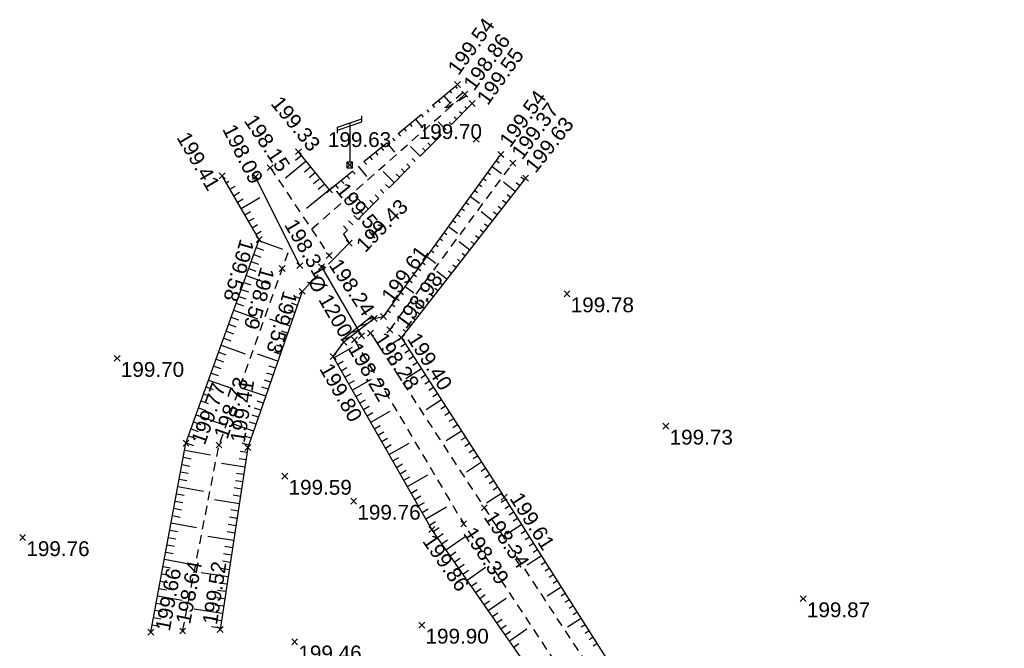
# Model space of a CAD drawing. Extents: x 1616800 to 1632437, y 2248456 to 2251974.
# Tile 94 of 256: x 1617421 to 1617488, y 2251931 to 2251974. Entities that reach past the tile are written whole.
import ezdxf
from ezdxf.enums import TextEntityAlignment as Align

# ---------------------------------------------------------------- set-up
doc = ezdxf.new("R2010")
doc.units = 0
doc.header["$LTSCALE"] = 2
doc.header["$PDMODE"] = 3
doc.header["$PDSIZE"] = 0.2
for name, pattern in [('CHEMIN', [1.5, 1, -0.5]), ('CONTINU', [0]), ('FOSSE', [0.5, 0.3, -0.2]), ('TOPO_CONTINU', [0.5, 0.25, 0.25])]:
    doc.linetypes.add(name, pattern=pattern)
doc.layers.get('0').update_dxf_attribs({"linetype": 'CONTINUOUS'})
for name, color, linetype in [('X-PTS TOPO-TEXTE TOPOALT', 8, 'CONTINUOUS'), ('X-PTS TOPO-TOPOPOINT', 8, 'CONTINUOUS'), ('Y-FDP TOPO-CN_1_00', 8, 'FOSSE'), ('Y-FDP TOPO-TOP_AXE_FOSSE', 8, 'CONTINUOUS'), ('Y-FDP TOPO-TOP_BARBULE', 8, 'CONTINUOUS'), ('Y-FDP TOPO-TOP_BATI', 8, 'CONTINUOUS'), ('Y-FDP TOPO-TOP_TALUS', 8, 'CONTINUOUS'), ('Y-FDP TOPO-TOP_VOIRIE', 8, 'CHEMIN'), ('Y-RESEAU EXISTANT FDP-TOP_EDF_symb', 1, 'CONTINUOUS'), ('Y-RESEAU EXISTANT FDP-TOP_PLUVIAL_1200', 96, 'CONTINUOUS'), ('Y-RESEAU EXISTANT FDP-TOP_PLUVIAL_TEXTE', 96, 'CONTINUOUS')]:
    doc.layers.add(name, color=color, linetype=linetype)
doc.styles.add('Arial 1.5', font='arial.ttf', dxfattribs={"width": 0.99, "height": 0.75})
doc.styles.get("Standard").update_dxf_attribs({"font": 'arial.ttf'})

# ---------------------------------------------------------------- blocks, each defined once
blk = doc.blocks.new('TCPOINT')
at = {"color": 0}
blk.add_point((0, 0), dxfattribs=at)
at = {"layer": 'X-PTS TOPO-TEXTE TOPOALT'}
blk.add_attdef('ALT', text='', height=0.75, dxfattribs=at).set_placement((0.25, -0.25), align=Align.TOP_LEFT)
blk = doc.blocks.new('E007')
at = {"color": 0}
blk.add_line((0, 2.8331), (0, 0.187492), dxfattribs=at)
at = {"color": 0, "linetype": 'Continuous'}
for p, q in [((-0.187492, 0.187492), (0.187492, -0.187492)), ((0.187492, 0.187492), (-0.187492, -0.187492))]:
    blk.add_line(p, q, dxfattribs=at)
at = {"color": 0}
for points in [[(-0.822377, 2.353015), (-0.822377, 2.559703), (0.822377, 3.106497), (0.822377, 3.313185)], [(-0.822377, 2.146327), (-0.822377, 2.353015), (0.822377, 2.899809), (0.822377, 3.106497)]]:
    blk.add_lwpolyline(points, dxfattribs=at)
at = {"color": 0, "linetype": 'Continuous'}
blk.add_lwpolyline([(-0.187492, -0.187492), (0.187492, -0.187492), (0.187492, 0.187492), (-0.187492, 0.187492)], close=True, dxfattribs=at)
blk = doc.blocks.new('TCPOINT_2')
at = {"color": 0}
blk.add_point((0, 0), dxfattribs=at)
at = {"layer": 'X-PTS TOPO-TEXTE TOPOALT'}
blk.add_attdef('ALT', (0.25, 0.25), '', height=0.75, dxfattribs=at)
blk = doc.blocks.new('TCPOINT_C')
at = {"color": 0}
blk.add_point((0, 0), dxfattribs=at)
at = {"layer": 'X-PTS TOPO-TEXTE TOPOALT'}
blk.add_attdef('ALT', text='', height=0.75, dxfattribs=at).set_placement((0.5, 0.09), align=Align.MIDDLE_LEFT)

msp = doc.modelspace()

# ---------------------------------------------------------------- hatches: boundary and pattern name
at = {"layer": 'Y-FDP TOPO-TOP_BATI'}
h = msp.add_hatch(dxfattribs=at)
h.set_pattern_fill('ANSI31', color=256, scale=0.08, angle=333)
h.set_pattern_definition([(18, (0, 0), (-0.078490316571, 0.24156835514), [])])
h.paths.add_polyline_path([(1617444.9536, 2251953.568), (1617444.8303, 2251953.7255), (1617442.7873, 2251952.1265), (1617442.9106, 2251951.969)])

# ---------------------------------------------------------------- linework, layer by layer
at = {"layer": 'Y-FDP TOPO-CN_1_00', "linetype": 'FOSSE', "flags": 128}
msp.add_lwpolyline([(1617451.182, 2251968.5694), (1617450.5032, 2251968.1552), (1617450.0158, 2251967.8626), (1617449.7175, 2251967.6945), (1617449.606, 2251967.654), (1617449.6788, 2251967.7443), (1617449.9335, 2251967.9683), (1617450.3679, 2251968.329), (1617450.9795, 2251968.8296)], dxfattribs=at)
at = {"layer": 'Y-FDP TOPO-TOP_AXE_FOSSE', "linetype": 'FOSSE', "flags": 128}
msp.add_lwpolyline([(1617440.7512, 2251959.603), (1617451.0789, 2251968.695)], dxfattribs=at)
at = {"layer": 'Y-FDP TOPO-TOP_AXE_FOSSE', "linetype": 'FOSSE', "elevation": 201.34, "flags": 128}
for points in [[(1617437.9346, 2251963.743), (1617441.9176, 2251957.808)], [(1617446.0086, 2251952.794), (1617454.3266, 2251964.049)], [(1617432.0216, 2251932.473), (1617434.4776, 2251945.024), (1617439.2912, 2251958.4308)], [(1617444.7146, 2251952.57), (1617452.3976, 2251940.796), (1617460.6196, 2251928.277), (1617468.7116, 2251915.913), (1617478.7786, 2251901.59), (1617489.4176, 2251885.289), (1617499.8206, 2251870.603), (1617508.3496, 2251852.976), (1617514.7036, 2251847.668), (1617521.8036, 2251841.21), (1617520.5656, 2251838.736)], [(1617443.6246, 2251952.122), (1617451.0056, 2251939.708), (1617459.2046, 2251927.306), (1617467.3396, 2251914.991), (1617477.4776, 2251900.753), (1617487.6636, 2251884.207), (1617498.2986, 2251870.051), (1617507.1666, 2251851.775), (1617513.7036, 2251845.839), (1617519.2316, 2251837.925)]]:
    msp.add_lwpolyline(points, dxfattribs=at)
at = {"layer": 'Y-FDP TOPO-TOP_AXE_FOSSE', "elevation": 201.34, "flags": 128}
msp.add_lwpolyline([(1617439.9416, 2251957.126), (1617436.9476, 2251963.132)], dxfattribs=at)
at = {"layer": 'Y-FDP TOPO-TOP_BARBULE'}
for p, q in [((1617450.0608, 2251968.9141), (1617450.1886, 2251968.7588)), ((1617450.447, 2251969.2317), (1617450.5722, 2251969.0796)), ((1617449.2885, 2251968.2788), (1617449.4214, 2251968.1174)), ((1617449.6747, 2251968.5965), (1617450.1089, 2251968.0686)), ((1617448.5162, 2251967.6436), (1617448.6542, 2251967.4759)), ((1617448.9024, 2251967.9612), (1617449.0378, 2251967.7966)), ((1617450.8786, 2251967.3638), (1617450.7301, 2251967.5102)), ((1617451.2296, 2251967.7199), (1617451.0871, 2251967.8603)), ((1617447.7439, 2251967.0084), (1617448.2207, 2251966.4287)), ((1617448.1301, 2251967.326), (1617448.2706, 2251967.1552)), ((1617449.8257, 2251966.2954), (1617449.2699, 2251966.8432)), ((1617450.1767, 2251966.6516), (1617450.016, 2251966.8099)), ((1617450.5277, 2251967.0077), (1617450.3731, 2251967.16)), ((1617446.9716, 2251966.3731), (1617447.1198, 2251966.193)), ((1617447.3578, 2251966.6907), (1617447.5034, 2251966.5137)), ((1617446.1993, 2251965.7379), (1617446.3526, 2251965.5515)), ((1617446.5855, 2251966.0555), (1617446.7362, 2251965.8722)), ((1617449.1238, 2251965.5832), (1617448.9449, 2251965.7595)), ((1617449.4747, 2251965.9393), (1617449.3019, 2251966.1096)), ((1617445.427, 2251965.1026), (1617445.5854, 2251964.9101)), ((1617445.8131, 2251965.4202), (1617446.3326, 2251964.7887)), ((1617448.0708, 2251964.5149), (1617447.414, 2251965.1622)), ((1617448.4218, 2251964.871), (1617448.2308, 2251965.0592)), ((1617448.7728, 2251965.2271), (1617448.5879, 2251965.4094)), ((1617440.3719, 2251964.1817), (1617438.9594, 2251963.0301)), ((1617440.056, 2251964.5692), (1617439.6409, 2251964.2308)), ((1617444.2685, 2251964.1497), (1617444.4346, 2251963.9479)), ((1617444.6547, 2251964.4674), (1617444.8182, 2251964.2686)), ((1617445.0408, 2251964.785), (1617445.2018, 2251964.5893)), ((1617447.7199, 2251964.1588), (1617447.5168, 2251964.3589)), ((1617453.2142, 2251964.2168), (1617453.4075, 2251964.0768)), ((1617453.5075, 2251964.6217), (1617453.7017, 2251964.4811)), ((1617440.6879, 2251963.7942), (1617440.2554, 2251963.4416)), ((1617443.4962, 2251963.5145), (1617443.6674, 2251963.3064)), ((1617443.8824, 2251963.8321), (1617444.4444, 2251963.1488)), ((1617446.316, 2251962.7343), (1617445.5581, 2251963.4812)), ((1617447.0179, 2251963.4465), (1617446.8027, 2251963.6587)), ((1617447.3689, 2251963.8027), (1617447.1597, 2251964.0088)), ((1617452.9209, 2251963.8119), (1617453.562, 2251963.3474)), ((1617434.7143, 2251963.1471), (1617434.765, 2251963.1766)), ((1617434.9659, 2251962.715), (1617435.1498, 2251962.8221)), ((1617441.0038, 2251963.4066), (1617440.5627, 2251963.047)), ((1617441.3197, 2251963.0191), (1617440.87, 2251962.6524)), ((1617442.7239, 2251962.8792), (1617442.9002, 2251962.6649)), ((1617443.1101, 2251963.1969), (1617443.2838, 2251962.9857)), ((1617446.6669, 2251963.0904), (1617446.4456, 2251963.3085)), ((1617452.3342, 2251963.0021), (1617452.5247, 2251962.8641)), ((1617452.6275, 2251963.407), (1617452.8189, 2251963.2683)), ((1617455.1019, 2251962.9156), (1617454.8563, 2251963.1071)), ((1617435.2175, 2251962.2829), (1617435.57, 2251962.4882)), ((1617441.9516, 2251962.244), (1617440.3946, 2251960.9747)), ((1617441.6357, 2251962.6315), (1617441.1772, 2251962.2578)), ((1617442.3378, 2251962.5616), (1617442.5166, 2251962.3442)), ((1617445.614, 2251962.0221), (1617445.3745, 2251962.2581)), ((1617445.965, 2251962.3782), (1617445.7316, 2251962.6083)), ((1617451.7475, 2251962.1922), (1617451.9362, 2251962.0556)), ((1617452.0409, 2251962.5972), (1617452.2304, 2251962.4598)), ((1617454.4871, 2251962.1269), (1617453.6846, 2251962.7524)), ((1617454.7945, 2251962.5213), (1617454.5513, 2251962.7108)), ((1617435.4692, 2251961.8509), (1617435.8629, 2251962.0802)), ((1617435.7208, 2251961.4188), (1617436.1078, 2251961.6442)), ((1617435.9724, 2251960.9867), (1617437.2401, 2251961.725)), ((1617444.5611, 2251960.9538), (1617443.7022, 2251961.8002)), ((1617444.9121, 2251961.3099), (1617444.6605, 2251961.5578)), ((1617445.263, 2251961.666), (1617445.0175, 2251961.908)), ((1617451.4542, 2251961.7873), (1617452.0799, 2251961.334)), ((1617453.8724, 2251961.3382), (1617453.6365, 2251961.5221)), ((1617454.1797, 2251961.7326), (1617453.9414, 2251961.9183)), ((1617444.2101, 2251960.5976), (1617443.9464, 2251960.8576)), ((1617450.8675, 2251960.9775), (1617451.0534, 2251960.8429)), ((1617451.1609, 2251961.3824), (1617451.3477, 2251961.2471)), ((1617453.565, 2251960.9438), (1617453.3315, 2251961.1258)), ((1617436.2241, 2251960.5546), (1617436.5976, 2251960.7722)), ((1617436.4757, 2251960.1226), (1617436.8425, 2251960.3362)), ((1617443.5082, 2251959.8854), (1617443.2323, 2251960.1573)), ((1617443.8591, 2251960.2415), (1617443.5893, 2251960.5074)), ((1617450.2809, 2251960.1677), (1617450.4649, 2251960.0344)), ((1617450.5742, 2251960.5726), (1617450.7592, 2251960.4386)), ((1617452.9502, 2251960.1551), (1617452.1881, 2251960.7491)), ((1617453.2576, 2251960.5495), (1617453.0265, 2251960.7296)), ((1617436.7273, 2251959.6905), (1617437.0874, 2251959.9002)), ((1617443.1572, 2251959.5293), (1617442.8753, 2251959.8071)), ((1617449.9876, 2251959.7627), (1617450.5978, 2251959.3206)), ((1617452.3355, 2251959.3664), (1617452.1117, 2251959.5408)), ((1617452.6428, 2251959.7608), (1617452.4166, 2251959.9371)), ((1617436.9789, 2251959.2584), (1617437.3323, 2251959.4642)), ((1617437.1637, 2251958.8203), (1617438.77, 2251958.2423)), ((1617449.4009, 2251958.9529), (1617449.5821, 2251958.8216)), ((1617449.6942, 2251959.3578), (1617449.8764, 2251959.2259)), ((1617452.0281, 2251958.9721), (1617451.8067, 2251959.1446)), ((1617436.9944, 2251958.3498), (1617437.4764, 2251958.1764)), ((1617449.1076, 2251958.548), (1617449.2879, 2251958.4174)), ((1617451.4133, 2251958.1833), (1617450.6917, 2251958.7458)), ((1617451.7207, 2251958.5777), (1617451.5018, 2251958.7483)), ((1617436.8251, 2251957.8793), (1617437.3072, 2251957.7059)), ((1617448.5209, 2251957.7382), (1617449.1158, 2251957.3072)), ((1617448.8142, 2251958.1431), (1617448.9936, 2251958.0131)), ((1617450.7986, 2251957.3946), (1617450.5869, 2251957.5596)), ((1617451.1059, 2251957.789), (1617450.8919, 2251957.9558)), ((1617436.4866, 2251956.9384), (1617436.9688, 2251956.7649)), ((1617436.6558, 2251957.4089), (1617437.138, 2251957.2354)), ((1617447.9342, 2251956.9283), (1617448.1108, 2251956.8004)), ((1617448.2276, 2251957.3333), (1617448.4051, 2251957.2046)), ((1617450.4912, 2251957.0003), (1617450.282, 2251957.1634)), ((1617436.3173, 2251956.4679), (1617437.9249, 2251955.8895)), ((1617447.6409, 2251956.5234), (1617447.8166, 2251956.3962)), ((1617449.8764, 2251956.2116), (1617449.1952, 2251956.7425)), ((1617450.1838, 2251956.6059), (1617449.977, 2251956.7671)), ((1617435.9787, 2251955.527), (1617436.4611, 2251955.3534)), ((1617436.148, 2251955.9975), (1617436.6304, 2251955.8239)), ((1617447.0542, 2251955.7136), (1617447.6337, 2251955.2938)), ((1617447.3476, 2251956.1185), (1617447.5223, 2251955.9919)), ((1617449.2616, 2251955.4229), (1617449.0621, 2251955.5784)), ((1617449.569, 2251955.8172), (1617449.3671, 2251955.9746)), ((1617435.8094, 2251955.0565), (1617436.2919, 2251954.8829)), ((1617439.9369, 2251954.9219), (1617439.5305, 2251955.0637)), ((1617446.4676, 2251954.9038), (1617446.6396, 2251954.7792)), ((1617446.7609, 2251955.3087), (1617446.9338, 2251955.1834)), ((1617448.9543, 2251955.0285), (1617448.7572, 2251955.1821)), ((1617435.6401, 2251954.586), (1617436.1227, 2251954.4124)), ((1617439.7721, 2251954.4498), (1617439.3647, 2251954.592)), ((1617446.1743, 2251954.4988), (1617446.3453, 2251954.3749)), ((1617448.3395, 2251954.2398), (1617447.6987, 2251954.7392)), ((1617448.6469, 2251954.6341), (1617448.4522, 2251954.7859)), ((1617435.3016, 2251953.6451), (1617435.7843, 2251953.4714)), ((1617435.4708, 2251954.1156), (1617437.0798, 2251953.5366)), ((1617439.2779, 2251953.0336), (1617437.9097, 2251953.511)), ((1617439.4427, 2251953.5057), (1617439.0332, 2251953.6485)), ((1617439.6074, 2251953.9778), (1617439.199, 2251954.1203)), ((1617445.8809, 2251954.0939), (1617446.0511, 2251953.9707)), ((1617447.7247, 2251953.4511), (1617447.5374, 2251953.5971)), ((1617448.0321, 2251953.8454), (1617447.8423, 2251953.9934)), ((1617435.1323, 2251953.1746), (1617435.6151, 2251953.0009)), ((1617447.4174, 2251953.0567), (1617447.2324, 2251953.2009)), ((1617434.7937, 2251952.2337), (1617435.2767, 2251952.0599)), ((1617434.963, 2251952.7042), (1617435.4459, 2251952.5304)), ((1617438.9485, 2251952.0894), (1617438.536, 2251952.2334)), ((1617439.1132, 2251952.5615), (1617438.7017, 2251952.7051)), ((1617446.8026, 2251952.268), (1617445.7372, 2251951.5825)), ((1617447.11, 2251952.6624), (1617446.9274, 2251952.8046)), ((1617434.6244, 2251951.7632), (1617436.2346, 2251951.1838)), ((1617438.7837, 2251951.6173), (1617438.3702, 2251951.7616)), ((1617442.2441, 2251950.9014), (1617443.5023, 2251951.6192)), ((1617447.0731, 2251951.8475), (1617446.7542, 2251951.6423)), ((1617434.4551, 2251951.2928), (1617434.9383, 2251951.1189)), ((1617438.4543, 2251950.6732), (1617437.0691, 2251951.1565)), ((1617438.619, 2251951.1453), (1617438.2045, 2251951.2899)), ((1617447.3437, 2251951.427), (1617447.0254, 2251951.2222)), ((1617447.6142, 2251951.0066), (1617447.2966, 2251950.8022)), ((1617434.1165, 2251950.3518), (1617434.5999, 2251950.1779)), ((1617434.2858, 2251950.8223), (1617434.7691, 2251950.6484)), ((1617438.2895, 2251950.2011), (1617437.873, 2251950.3464)), ((1617442.4919, 2251950.4671), (1617442.8712, 2251950.6835)), ((1617442.7396, 2251950.0328), (1617443.1208, 2251950.2503)), ((1617447.8848, 2251950.5861), (1617447.5678, 2251950.3821)), ((1617433.9473, 2251949.8813), (1617434.4306, 2251949.7074)), ((1617438.1248, 2251949.729), (1617437.7072, 2251949.8747)), ((1617442.9874, 2251949.5985), (1617443.3704, 2251949.8171)), ((1617448.1553, 2251950.1656), (1617447.1007, 2251949.487)), ((1617448.4259, 2251949.7451), (1617448.1101, 2251949.542)), ((1617433.6087, 2251948.9404), (1617434.0922, 2251948.7664)), ((1617433.778, 2251949.4109), (1617435.3895, 2251948.831)), ((1617437.7953, 2251948.7848), (1617437.3757, 2251948.9313)), ((1617437.9601, 2251949.2569), (1617437.5415, 2251949.403)), ((1617443.2351, 2251949.1642), (1617443.6201, 2251949.3838)), ((1617443.4829, 2251948.7299), (1617444.7724, 2251949.4655)), ((1617448.6964, 2251949.3246), (1617448.3813, 2251949.1219)), ((1617448.967, 2251948.9042), (1617448.6525, 2251948.7018)), ((1617433.4394, 2251948.4699), (1617433.923, 2251948.2959)), ((1617437.6306, 2251948.3128), (1617436.2285, 2251948.802)), ((1617443.7306, 2251948.2956), (1617444.1193, 2251948.5174)), ((1617449.2375, 2251948.4837), (1617448.9237, 2251948.2818)), ((1617433.1008, 2251947.529), (1617433.5846, 2251947.3549)), ((1617433.2701, 2251947.9995), (1617433.7538, 2251947.8254)), ((1617437.3011, 2251947.3686), (1617436.8785, 2251947.5161)), ((1617437.4658, 2251947.8407), (1617437.0442, 2251947.9878)), ((1617443.9783, 2251947.8613), (1617444.369, 2251948.0841)), ((1617444.2261, 2251947.427), (1617444.6186, 2251947.6509)), ((1617449.5081, 2251948.0632), (1617448.4642, 2251947.3916)), ((1617449.7786, 2251947.6427), (1617449.4661, 2251947.4416)), ((1617432.9315, 2251947.0585), (1617434.5444, 2251946.4782)), ((1617437.1364, 2251946.8965), (1617436.7127, 2251947.0443)), ((1617444.4738, 2251946.9927), (1617444.8682, 2251947.2177)), ((1617444.7216, 2251946.5584), (1617446.0424, 2251947.3118)), ((1617450.0492, 2251947.2222), (1617449.7373, 2251947.0216)), ((1617432.7622, 2251946.5881), (1617433.2462, 2251946.4139)), ((1617436.8069, 2251945.9523), (1617435.3879, 2251946.4475)), ((1617436.9716, 2251946.4244), (1617436.547, 2251946.5726)), ((1617444.9693, 2251946.1241), (1617445.3675, 2251946.3512)), ((1617450.3197, 2251946.8017), (1617450.0085, 2251946.6015)), ((1617450.5902, 2251946.3813), (1617450.2797, 2251946.1814)), ((1617432.4237, 2251945.6471), (1617432.9115, 2251945.4716)), ((1617432.593, 2251946.1176), (1617433.077, 2251945.9434)), ((1617436.6422, 2251945.4803), (1617436.2155, 2251945.6292)), ((1617445.2171, 2251945.6898), (1617445.6171, 2251945.918)), ((1617450.8608, 2251945.9608), (1617449.8278, 2251945.2961)), ((1617451.1313, 2251945.5403), (1617450.8221, 2251945.3413)), ((1617432.2544, 2251945.1766), (1617432.7596, 2251944.9949)), ((1617436.4774, 2251945.0082), (1617436.0497, 2251945.1574)), ((1617445.4648, 2251945.2555), (1617445.8667, 2251945.4847)), ((1617445.7126, 2251944.8212), (1617446.1163, 2251945.0515)), ((1617445.9603, 2251944.3869), (1617447.3124, 2251945.1582)), ((1617451.4019, 2251945.1198), (1617451.0933, 2251944.9213)), ((1617432.0679, 2251944.1945), (1617432.5883, 2251944.0977)), ((1617432.1593, 2251944.6861), (1617433.8977, 2251944.3626)), ((1617436.3723, 2251944.5213), (1617435.9078, 2251944.5922)), ((1617446.2081, 2251943.9526), (1617446.6156, 2251944.185)), ((1617451.6724, 2251944.6993), (1617451.3645, 2251944.5012)), ((1617451.943, 2251944.2789), (1617451.6357, 2251944.0811)), ((1617431.9764, 2251943.7029), (1617432.4957, 2251943.6063)), ((1617436.2213, 2251943.5327), (1617434.6401, 2251943.7742)), ((1617436.2968, 2251944.027), (1617435.8274, 2251944.0987)), ((1617446.4558, 2251943.5183), (1617446.8652, 2251943.7518)), ((1617452.2135, 2251943.8584), (1617451.1913, 2251943.2007)), ((1617431.8849, 2251943.2114), (1617432.4032, 2251943.1149)), ((1617436.1458, 2251943.0385), (1617435.6665, 2251943.1117)), ((1617446.7036, 2251943.084), (1617447.1148, 2251943.3186)), ((1617446.9513, 2251942.6497), (1617447.3645, 2251942.8853)), ((1617447.1991, 2251942.2154), (1617448.5825, 2251943.0045)), ((1617452.4841, 2251943.4379), (1617452.1781, 2251943.241)), ((1617452.7546, 2251943.0174), (1617452.4493, 2251942.8209)), ((1617431.702, 2251942.2282), (1617433.4222, 2251941.9082)), ((1617431.7935, 2251942.7198), (1617432.3106, 2251942.6236)), ((1617436.0704, 2251942.5442), (1617435.5861, 2251942.6181)), ((1617453.0252, 2251942.5969), (1617452.7204, 2251942.4009)), ((1617431.6105, 2251941.7367), (1617432.1255, 2251941.6409)), ((1617435.9194, 2251941.5557), (1617435.4252, 2251941.6311)), ((1617435.9949, 2251942.0499), (1617435.5057, 2251942.1246)), ((1617447.4468, 2251941.781), (1617447.8637, 2251942.0189)), ((1617447.6946, 2251941.3467), (1617448.1134, 2251941.5856)), ((1617453.5663, 2251941.756), (1617452.5548, 2251941.1052)), ((1617453.2957, 2251942.1764), (1617452.9916, 2251941.9808)), ((1617431.5191, 2251941.2451), (1617432.0329, 2251941.1495)), ((1617435.8439, 2251941.0614), (1617434.1802, 2251941.3154)), ((1617447.9423, 2251940.9124), (1617448.363, 2251941.1524)), ((1617453.836, 2251941.335), (1617453.5326, 2251941.1419)), ((1617454.1045, 2251940.9132), (1617453.8026, 2251940.721)), ((1617431.3361, 2251940.262), (1617431.8478, 2251940.1668)), ((1617431.4276, 2251940.7536), (1617431.9404, 2251940.6581)), ((1617435.7685, 2251940.5671), (1617435.2644, 2251940.6441)), ((1617448.1901, 2251940.4781), (1617448.6126, 2251940.7192)), ((1617448.4378, 2251940.0438), (1617449.8525, 2251940.8508)), ((1617454.3729, 2251940.4913), (1617454.0725, 2251940.3001)), ((1617431.2446, 2251939.7704), (1617432.9466, 2251939.4537)), ((1617435.6175, 2251939.5786), (1617435.1035, 2251939.6571)), ((1617435.693, 2251940.0729), (1617435.184, 2251940.1506)), ((1617448.6856, 2251939.6095), (1617449.1119, 2251939.8527)), ((1617454.9099, 2251939.6477), (1617453.918, 2251939.0164)), ((1617454.6414, 2251940.0695), (1617454.3424, 2251939.8792)), ((1617431.1532, 2251939.2789), (1617431.6627, 2251939.1841)), ((1617435.542, 2251939.0843), (1617435.0231, 2251939.1635)), ((1617448.9457, 2251939.183), (1617449.3481, 2251939.4638)), ((1617449.2318, 2251938.773), (1617449.627, 2251939.0487)), ((1617455.1783, 2251939.2259), (1617454.8822, 2251939.0374)), ((1617430.9702, 2251938.2957), (1617431.4775, 2251938.2013)), ((1617431.0617, 2251938.7873), (1617431.5701, 2251938.6927)), ((1617435.4666, 2251938.59), (1617433.7204, 2251938.8567)), ((1617449.5179, 2251938.3629), (1617449.9083, 2251938.6353)), ((1617449.804, 2251937.9529), (1617451.0971, 2251938.8551)), ((1617455.4468, 2251938.8041), (1617455.1521, 2251938.6166)), ((1617455.7153, 2251938.3823), (1617455.4221, 2251938.1957)), ((1617430.8788, 2251937.8042), (1617431.385, 2251937.71)), ((1617435.3156, 2251937.6015), (1617434.7818, 2251937.683)), ((1617435.3911, 2251938.0958), (1617434.8623, 2251938.1765)), ((1617450.0901, 2251937.5428), (1617450.4756, 2251937.8118)), ((1617456.2522, 2251937.5387), (1617455.2845, 2251936.9227)), ((1617455.9837, 2251937.9605), (1617455.692, 2251937.7748)), ((1617430.7873, 2251937.3126), (1617432.471, 2251936.9993)), ((1617435.2401, 2251937.1072), (1617434.7014, 2251937.1895)), ((1617450.3762, 2251937.1328), (1617450.7592, 2251937.4)), ((1617450.6623, 2251936.7227), (1617451.0428, 2251936.9882)), ((1617456.5207, 2251937.1169), (1617456.2318, 2251936.933)), ((1617430.6044, 2251936.3295), (1617431.1073, 2251936.2359)), ((1617430.6958, 2251936.8211), (1617431.1999, 2251936.7273)), ((1617435.0892, 2251936.1187), (1617433.2605, 2251936.3979)), ((1617435.1647, 2251936.613), (1617434.621, 2251936.696)), ((1617450.9484, 2251936.3126), (1617451.3265, 2251936.5764)), ((1617451.2345, 2251935.9026), (1617452.4865, 2251936.7761)), ((1617456.7892, 2251936.695), (1617456.5017, 2251936.5121)), ((1617457.0576, 2251936.2732), (1617456.7716, 2251936.0912)), ((1617430.5129, 2251935.8379), (1617431.0147, 2251935.7446)), ((1617435.0137, 2251935.6244), (1617434.4601, 2251935.7089)), ((1617451.5206, 2251935.4925), (1617451.8937, 2251935.7529)), ((1617457.3261, 2251935.8514), (1617457.0416, 2251935.6703)), ((1617430.4214, 2251935.3464), (1617430.9222, 2251935.2532)), ((1617434.9382, 2251935.1301), (1617434.3797, 2251935.2154)), ((1617451.8067, 2251935.0825), (1617452.1774, 2251935.3411)), ((1617452.0928, 2251934.6724), (1617452.461, 2251934.9293)), ((1617457.5946, 2251935.4296), (1617456.651, 2251934.8291)), ((1617457.863, 2251935.0078), (1617457.5814, 2251934.8286)), ((1617430.2385, 2251934.3633), (1617430.737, 2251934.2705)), ((1617430.3299, 2251934.8548), (1617431.9955, 2251934.5449)), ((1617434.7873, 2251934.1416), (1617434.2189, 2251934.2284)), ((1617434.8628, 2251934.6359), (1617434.2993, 2251934.7219)), ((1617452.3789, 2251934.2624), (1617452.7447, 2251934.5176)), ((1617452.665, 2251933.8523), (1617453.8759, 2251934.6972)), ((1617458.1315, 2251934.586), (1617457.8513, 2251934.4077)), ((1617430.147, 2251933.8717), (1617430.6445, 2251933.7791)), ((1617434.7118, 2251933.6473), (1617432.8006, 2251933.9392)), ((1617452.9511, 2251933.4423), (1617453.3119, 2251933.694)), ((1617458.4, 2251934.1642), (1617458.1212, 2251933.9868)), ((1617458.6684, 2251933.7424), (1617458.3911, 2251933.5659)), ((1617429.9641, 2251932.8886), (1617430.4594, 2251932.7964)), ((1617430.0555, 2251933.3801), (1617430.5519, 2251933.2878)), ((1617434.6363, 2251933.1531), (1617434.058, 2251933.2414)), ((1617453.2372, 2251933.0322), (1617453.5956, 2251933.2822)), ((1617458.9369, 2251933.3206), (1617458.0175, 2251932.7354)), ((1617459.2054, 2251932.8987), (1617458.931, 2251932.7241)), ((1617434.5609, 2251932.6588), (1617433.9776, 2251932.7479)), ((1617453.5233, 2251932.6222), (1617453.8792, 2251932.8705)), ((1617453.8095, 2251932.2121), (1617454.1629, 2251932.4587)), ((1617454.0956, 2251931.8021), (1617455.2653, 2251932.6182)), ((1617459.4738, 2251932.4769), (1617459.2009, 2251932.3032)), ((1617454.3817, 2251931.392), (1617454.7301, 2251931.6351)), ((1617459.7423, 2251932.0551), (1617459.4708, 2251931.8823)), ((1617460.0108, 2251931.6333), (1617459.7407, 2251931.4614))]:
    msp.add_line(p, q, dxfattribs=at)
at = {"layer": 'Y-FDP TOPO-TOP_BATI', "elevation": 201.34, "flags": 128}
for points in [[(1617444.8303, 2251953.7255), (1617442.7873, 2251952.1265)], [(1617444.8303, 2251953.7255), (1617444.9536, 2251953.568)], [(1617442.7873, 2251952.1265), (1617442.9106, 2251951.969)]]:
    msp.add_lwpolyline(points, dxfattribs=at)
at = {"layer": 'Y-FDP TOPO-TOP_BATI', "linetype": 'Continuous', "elevation": 201.34, "flags": 128}
msp.add_lwpolyline([(1617444.9536, 2251953.568), (1617442.9106, 2251951.969)], dxfattribs=at)
at = {"layer": 'Y-FDP TOPO-TOP_TALUS', "linetype": 'CONTINU', "elevation": 201.34, "flags": 128}
for points in [[(1617441.9516, 2251962.244), (1617439.8516, 2251964.82)], [(1617445.5876, 2251953.689), (1617453.5106, 2251964.626)], [(1617429.8726, 2251932.397), (1617432.2466, 2251945.155), (1617437.1906, 2251958.895), (1617434.6916, 2251963.186)], [(1617446.8026, 2251952.268), (1617455.1926, 2251963.032)], [(1617440.1016, 2251955.394), (1617436.4226, 2251944.851), (1617434.5476, 2251932.572)], [(1617446.8026, 2251952.268), (1617453.7316, 2251941.499), (1617461.6976, 2251928.983), (1617466.086, 2251922.4683)]]:
    msp.add_lwpolyline(points, dxfattribs=at)
at = {"layer": 'Y-FDP TOPO-TOP_TALUS', "flags": 128}
for points, elevation in [([(1617442.8863, 2251959.2544), (1617443.2776, 2251958.653)], 201.34), ([(1617444.9536, 2251953.568), (1617445.5876, 2251953.689)], 199.61), ([(1617442.1856, 2251951.004), (1617442.9106, 2251951.969)], 201.34), ([(1617519.8966, 2251836.292), (1617517.6416, 2251836.035), (1617505.3006, 2251850.392), (1617493.8806, 2251872.515), (1617487.7996, 2251881.603), (1617467.1036, 2251912.14), (1617456.8516, 2251927.852), (1617448.8536, 2251939.315), (1617442.1856, 2251951.004)], 201.34)]:
    msp.add_lwpolyline(points, dxfattribs=dict(at, elevation=elevation))
at = {"layer": 'Y-FDP TOPO-TOP_VOIRIE', "elevation": 201.34, "flags": 128}
for points in [[(1617441.9516, 2251962.244), (1617450.5896, 2251969.349)], [(1617451.5806, 2251968.076), (1617442.8863, 2251959.2544)]]:
    msp.add_lwpolyline(points, dxfattribs=at)
at = {"layer": 'Y-FDP TOPO-TOP_VOIRIE', "linetype": 'CHEMIN', "elevation": 201.34, "flags": 128}
msp.add_lwpolyline([(1617443.2776, 2251958.653), (1617440.1016, 2251955.394)], dxfattribs=at)
at = {"layer": 'Y-RESEAU EXISTANT FDP-TOP_PLUVIAL_1200', "linetype": 'TOPO_CONTINU', "elevation": 201.34, "flags": 128}
msp.add_lwpolyline([(1617441.4006, 2251957.044), (1617444.1066, 2251952.392)], dxfattribs=at)

# ---------------------------------------------------------------- block references
at = {"layer": 'X-PTS TOPO-TOPOPOINT'}
ref = msp.add_blockref('TCPOINT', (1617450.5896, 2251969.349, 199.54), dxfattribs=dict(at, rotation=54.07961315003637))
ref.add_attrib('ALT', '199.54', dxfattribs={"layer": 'X-PTS TOPO-TEXTE TOPOALT', "height": 1, "rotation": 54.079613}).set_placement((1617449.8442, 2251970.4943, 199.54), align=Align.TOP_LEFT)
ref = msp.add_blockref('TCPOINT_C', (1617451.0806, 2251968.695, 198.86), dxfattribs=dict(at, rotation=54.07961311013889))
ref.add_attrib('ALT', '198.86', dxfattribs={"layer": 'X-PTS TOPO-TEXTE TOPOALT', "height": 1, "rotation": 54.079613}).set_placement((1617451.301, 2251969.1527, 198.86), align=Align.MIDDLE_LEFT)
ref = msp.add_blockref('TCPOINT_2', (1617451.5806, 2251968.076, 199.55), dxfattribs=dict(at, rotation=54.07961295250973))
ref.add_attrib('ALT', '199.55', (1617452.6226, 2251967.8911, 199.55), dxfattribs={"layer": 'X-PTS TOPO-TEXTE TOPOALT', "height": 1, "rotation": 54.079613})
ref = msp.add_blockref('TCPOINT', (1617453.5106, 2251964.626, 199.54), dxfattribs=dict(at, rotation=54.07961291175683))
ref.add_attrib('ALT', '199.54', dxfattribs={"layer": 'X-PTS TOPO-TEXTE TOPOALT', "height": 1, "rotation": 54.079613}).set_placement((1617453.3294, 2251965.6162, 199.54), align=Align.TOP_LEFT)
ref = msp.add_blockref('TCPOINT_2', (1617439.8516, 2251964.82, 199.33), dxfattribs=dict(at, rotation=309.1875174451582))
ref.add_attrib('ALT', '199.33', (1617437.922, 2251968.0512, 199.33), dxfattribs={"layer": 'X-PTS TOPO-TEXTE TOPOALT', "height": 1, "rotation": 309.187518})
ref = msp.add_blockref('TCPOINT_C', (1617454.3266, 2251964.049, 199.37), dxfattribs=dict(at, rotation=53.53377168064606))
ref.add_attrib('ALT', '199.37', dxfattribs={"layer": 'X-PTS TOPO-TEXTE TOPOALT', "height": 1, "rotation": 53.533772}).set_placement((1617454.5514, 2251964.5046, 199.37), align=Align.MIDDLE_LEFT)
ref = msp.add_blockref('TCPOINT_C', (1617437.9346, 2251963.743, 198.15), dxfattribs=dict(at, rotation=303.8657049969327))
ref.add_attrib('ALT', '198.15', dxfattribs={"layer": 'X-PTS TOPO-TEXTE TOPOALT', "height": 1, "rotation": 303.865705}).set_placement((1617436.5477, 2251967.1767, 198.15), align=Align.MIDDLE_LEFT)
ref = msp.add_blockref('TCPOINT_2', (1617455.1926, 2251963.032, 199.63), dxfattribs=dict(at, rotation=51.60857259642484))
ref.add_attrib('ALT', '199.63', (1617455.8517, 2251963.3065, 199.63), dxfattribs={"layer": 'X-PTS TOPO-TEXTE TOPOALT', "height": 1, "rotation": 51.608573})
ref = msp.add_blockref('TCPOINT', (1617436.9476, 2251963.132, 198.09), dxfattribs=dict(at, rotation=296.9149504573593))
ref.add_attrib('ALT', '198.09', dxfattribs={"layer": 'X-PTS TOPO-TEXTE TOPOALT', "height": 1, "rotation": 296.91495}).set_placement((1617435.5691, 2251966.8022, 198.09), align=Align.TOP_LEFT)
ref = msp.add_blockref('TCPOINT', (1617443.3076, 2251963.924, 199.63), dxfattribs=at)
ref.add_attrib('ALT', '199.63', dxfattribs={"layer": 'X-PTS TOPO-TEXTE TOPOALT', "height": 1, "rotation": 0}).set_placement((1617441.8337, 2251966.1351, 199.63), align=Align.TOP_LEFT)
ref = msp.add_blockref('TCPOINT', (1617451.8496, 2251965.656, 199.7), dxfattribs=at)
ref.add_attrib('ALT', '199.70', dxfattribs={"layer": 'X-PTS TOPO-TEXTE TOPOALT', "height": 1, "rotation": 0.000001}).set_placement((1617447.9657, 2251966.6761, 199.7), align=Align.TOP_LEFT)
ref = msp.add_blockref('TCPOINT', (1617434.6916, 2251963.186, 199.41), dxfattribs=dict(at, rotation=300.215739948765))
ref.add_attrib('ALT', '199.41', dxfattribs={"layer": 'X-PTS TOPO-TEXTE TOPOALT', "height": 1, "rotation": 300.21574}).set_placement((1617432.4497, 2251966.2838, 199.41), align=Align.TOP_LEFT)
ref = msp.add_blockref('TCPOINT_2', (1617441.9516, 2251962.244, 199.51), dxfattribs=dict(at, rotation=309.1875175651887))
ref.add_attrib('ALT', '199.51', (1617442.3033, 2251962.2082, 199.51), dxfattribs={"layer": 'X-PTS TOPO-TEXTE TOPOALT', "height": 1, "rotation": 309.187518})
ref = msp.add_blockref('TCPOINT', (1617443.2776, 2251958.653, 199.43), dxfattribs=dict(at, rotation=45.73897233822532))
ref.add_attrib('ALT', '199.43', dxfattribs={"layer": 'X-PTS TOPO-TEXTE TOPOALT', "height": 1, "rotation": 45.738972}).set_placement((1617443.6311, 2251958.6576, 199.43), align=Align.TOP_LEFT)
ref = msp.add_blockref('TCPOINT', (1617441.4006, 2251957.044, 198.31), dxfattribs=dict(at, rotation=300.1859343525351))
ref.add_attrib('ALT', '198.31', dxfattribs={"layer": 'X-PTS TOPO-TEXTE TOPOALT', "height": 1, "rotation": 300.185934}).set_placement((1617439.7159, 2251960.4028, 198.31), align=Align.TOP_LEFT)
ref = msp.add_blockref('TCPOINT', (1617437.1906, 2251958.895, 199.58), dxfattribs=dict(at, rotation=254.1956312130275))
ref.add_attrib('ALT', '199.58', dxfattribs={"layer": 'X-PTS TOPO-TEXTE TOPOALT', "height": 1, "rotation": 254.195631}).set_placement((1617436.882, 2251958.7225, 199.58), align=Align.TOP_LEFT)
ref = msp.add_blockref('TCPOINT', (1617445.5876, 2251953.689, 199.61), dxfattribs=dict(at, rotation=54.07961290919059))
ref.add_attrib('ALT', '199.61', dxfattribs={"layer": 'X-PTS TOPO-TEXTE TOPOALT', "height": 1, "rotation": 54.079613}).set_placement((1617445.3657, 2251955.1204, 199.61), align=Align.TOP_LEFT)
ref = msp.add_blockref('TCPOINT_C', (1617441.9176, 2251957.808, 198.24), dxfattribs=dict(at, rotation=303.8657048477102))
ref.add_attrib('ALT', '198.24', dxfattribs={"layer": 'X-PTS TOPO-TEXTE TOPOALT', "height": 1, "rotation": 303.865705}).set_placement((1617442.271, 2251957.443, 198.24), align=Align.MIDDLE_LEFT)
ref = msp.add_blockref('TCPOINT_C', (1617438.7516, 2251956.928, 198.59), dxfattribs=dict(at, rotation=254.1956309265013))
ref.add_attrib('ALT', '198.59', dxfattribs={"layer": 'X-PTS TOPO-TEXTE TOPOALT', "height": 1, "rotation": 254.195631}).set_placement((1617437.7813, 2251956.9718, 198.59), align=Align.MIDDLE_LEFT)
for name, p, rotation in [('TCPOINT_C', (1617439.9416, 2251957.126, 198.11), 70.24988369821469), ('TCPOINT', (1617444.9536, 2251953.568, 199.61), 38.04931130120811), ('TCPOINT', (1617442.9106, 2251951.969, 199.48), 38.04931109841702), ('TCPOINT_C', (1617443.6246, 2251952.122, 198.21), 300.73447381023)]:
    msp.add_blockref(name, p, dxfattribs=dict(at, rotation=rotation))
ref = msp.add_blockref('TCPOINT_C', (1617446.0086, 2251952.794, 198.98), dxfattribs=dict(at, rotation=53.53377160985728))
ref.add_attrib('ALT', '198.98', dxfattribs={"layer": 'X-PTS TOPO-TEXTE TOPOALT', "height": 1, "rotation": 53.533772}).set_placement((1617446.7054, 2251953.0886, 198.98), align=Align.MIDDLE_LEFT)
ref = msp.add_blockref('TCPOINT', (1617440.1016, 2251955.394, 199.53), dxfattribs=dict(at, rotation=254.1956307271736))
ref.add_attrib('ALT', '199.53', dxfattribs={"layer": 'X-PTS TOPO-TEXTE TOPOALT', "height": 1, "rotation": 254.195631}).set_placement((1617439.793, 2251955.2215, 199.53), align=Align.TOP_LEFT)
ref = msp.add_blockref('TCPOINT', (1617457.9856, 2251955.232, 199.78), dxfattribs=at)
ref.add_attrib('ALT', '199.78', dxfattribs={"layer": 'X-PTS TOPO-TEXTE TOPOALT', "height": 1, "rotation": 0}).set_placement((1617458.2356, 2251954.982, 199.78), align=Align.TOP_LEFT)
ref = msp.add_blockref('TCPOINT', (1617444.1066, 2251952.392, 198.22), dxfattribs=dict(at, rotation=300.1859342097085))
ref.add_attrib('ALT', '198.22', dxfattribs={"layer": 'X-PTS TOPO-TEXTE TOPOALT', "height": 1, "rotation": 300.185935}).set_placement((1617444.0162, 2251952.0502, 198.22), align=Align.TOP_LEFT)
ref = msp.add_blockref('TCPOINT_C', (1617444.7146, 2251952.57, 198.28), dxfattribs=dict(at, rotation=303.1260350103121))
ref.add_attrib('ALT', '198.28', dxfattribs={"layer": 'X-PTS TOPO-TEXTE TOPOALT', "height": 1, "rotation": 303.126035}).set_placement((1617445.3204, 2251952.4835, 198.28), align=Align.MIDDLE_LEFT)
ref = msp.add_blockref('TCPOINT_2', (1617446.8026, 2251952.268, 199.4), dxfattribs=dict(at, rotation=302.7580770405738))
ref.add_attrib('ALT', '199.40', (1617447.1481, 2251952.193, 199.4), dxfattribs={"layer": 'X-PTS TOPO-TEXTE TOPOALT', "height": 1, "rotation": 302.758077})
ref = msp.add_blockref('TCPOINT', (1617427.5976, 2251950.875, 199.7), dxfattribs=at)
ref.add_attrib('ALT', '199.70', dxfattribs={"layer": 'X-PTS TOPO-TEXTE TOPOALT', "height": 1, "rotation": 0}).set_placement((1617427.8476, 2251950.625, 199.7), align=Align.TOP_LEFT)
ref = msp.add_blockref('TCPOINT_2', (1617442.1856, 2251951.004, 199.8), dxfattribs=dict(at, rotation=299.7026335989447))
ref.add_attrib('ALT', '199.80', (1617441.228, 2251950.1783, 199.8), dxfattribs={"layer": 'X-PTS TOPO-TEXTE TOPOALT', "height": 1, "rotation": 299.702634})
ref = msp.add_blockref('TCPOINT', (1617432.2466, 2251945.155, 199.77), dxfattribs=dict(at, rotation=70.2099839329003))
ref.add_attrib('ALT', '199.77', dxfattribs={"layer": 'X-PTS TOPO-TEXTE TOPOALT', "height": 1, "rotation": 70.209984}).set_placement((1617432.5665, 2251945.3056, 199.77), align=Align.TOP_LEFT)
ref = msp.add_blockref('TCPOINT_C', (1617434.4776, 2251945.024, 198.73), dxfattribs=dict(at, rotation=70.24988368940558))
ref.add_attrib('ALT', '198.73', dxfattribs={"layer": 'X-PTS TOPO-TEXTE TOPOALT', "height": 1, "rotation": 70.249884}).set_placement((1617434.5619, 2251945.525, 198.73), align=Align.MIDDLE_LEFT)
ref = msp.add_blockref('TCPOINT_2', (1617436.4226, 2251944.851, 199.41), dxfattribs=dict(at, rotation=81.31801523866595))
ref.add_attrib('ALT', '199.41', (1617436.2132, 2251945.1359, 199.41), dxfattribs={"layer": 'X-PTS TOPO-TEXTE TOPOALT', "height": 1, "rotation": 81.318015})
ref = msp.add_blockref('TCPOINT', (1617464.6666, 2251946.304, 199.73), dxfattribs=at)
ref.add_attrib('ALT', '199.73', dxfattribs={"layer": 'X-PTS TOPO-TEXTE TOPOALT', "height": 1, "rotation": 0}).set_placement((1617464.9166, 2251946.054, 199.73), align=Align.TOP_LEFT)
ref = msp.add_blockref('TCPOINT', (1617438.9266, 2251942.921, 199.59), dxfattribs=at)
ref.add_attrib('ALT', '199.59', dxfattribs={"layer": 'X-PTS TOPO-TEXTE TOPOALT', "height": 1, "rotation": 0}).set_placement((1617439.1766, 2251942.671, 199.59), align=Align.TOP_LEFT)
ref = msp.add_blockref('TCPOINT_2', (1617453.7316, 2251941.499, 199.61), dxfattribs=dict(at, rotation=302.4753389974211))
ref.add_attrib('ALT', '199.61', (1617454.0767, 2251941.4223, 199.61), dxfattribs={"layer": 'X-PTS TOPO-TEXTE TOPOALT', "height": 1, "rotation": 302.475339})
ref = msp.add_blockref('TCPOINT', (1617443.5736, 2251941.237, 199.76), dxfattribs=at)
ref.add_attrib('ALT', '199.76', dxfattribs={"layer": 'X-PTS TOPO-TEXTE TOPOALT', "height": 1}).set_placement((1617443.8236, 2251940.987, 199.76), align=Align.TOP_LEFT)
ref = msp.add_blockref('TCPOINT_C', (1617452.3976, 2251940.796, 198.34), dxfattribs=dict(at, rotation=303.295376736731))
ref.add_attrib('ALT', '198.34', dxfattribs={"layer": 'X-PTS TOPO-TEXTE TOPOALT', "height": 1, "rotation": 303.295377}).set_placement((1617452.7473, 2251940.4275, 198.34), align=Align.MIDDLE_LEFT)
ref = msp.add_blockref('TCPOINT_C', (1617451.0056, 2251939.708, 198.39), dxfattribs=dict(at, rotation=303.4688121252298))
ref.add_attrib('ALT', '198.39', dxfattribs={"layer": 'X-PTS TOPO-TEXTE TOPOALT', "height": 1, "rotation": 303.468812}).set_placement((1617451.3564, 2251939.3405, 198.39), align=Align.MIDDLE_LEFT)
ref = msp.add_blockref('TCPOINT', (1617421.2126, 2251938.78, 199.76), dxfattribs=at)
ref.add_attrib('ALT', '199.76', dxfattribs={"layer": 'X-PTS TOPO-TEXTE TOPOALT', "height": 1, "rotation": 360}).set_placement((1617421.4626, 2251938.53, 199.76), align=Align.TOP_LEFT)
ref = msp.add_blockref('TCPOINT_2', (1617448.8536, 2251939.315, 199.86), dxfattribs=dict(at, rotation=304.9043719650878))
ref.add_attrib('ALT', '199.86', (1617448.1765, 2251938.5378, 199.86), dxfattribs={"layer": 'X-PTS TOPO-TEXTE TOPOALT', "height": 1, "rotation": 304.904372})
ref = msp.add_blockref('TCPOINT_C', (1617432.0216, 2251932.473, 198.64), dxfattribs=dict(at, rotation=78.9281725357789))
ref.add_attrib('ALT', '198.64', dxfattribs={"layer": 'X-PTS TOPO-TEXTE TOPOALT', "height": 1, "rotation": 78.928173}).set_placement((1617432.0293, 2251932.981, 198.64), align=Align.MIDDLE_LEFT)
ref = msp.add_blockref('TCPOINT_2', (1617434.5476, 2251932.572, 199.52), dxfattribs=dict(at, rotation=81.31801522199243))
ref.add_attrib('ALT', '199.52', (1617434.3382, 2251932.8569, 199.52), dxfattribs={"layer": 'X-PTS TOPO-TEXTE TOPOALT', "height": 1, "rotation": 81.318015})
ref = msp.add_blockref('TCPOINT', (1617429.8726, 2251932.397, 199.66), dxfattribs=dict(at, rotation=79.45899924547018))
ref.add_attrib('ALT', '199.66', dxfattribs={"layer": 'X-PTS TOPO-TEXTE TOPOALT', "height": 1, "rotation": 79.458999}).set_placement((1617430.1641, 2251932.597, 199.66), align=Align.TOP_LEFT)
ref = msp.add_blockref('TCPOINT', (1617473.9406, 2251934.657, 199.87), dxfattribs=at)
ref.add_attrib('ALT', '199.87', dxfattribs={"layer": 'X-PTS TOPO-TEXTE TOPOALT', "height": 1, "rotation": 0}).set_placement((1617474.1906, 2251934.407, 199.87), align=Align.TOP_LEFT)
ref = msp.add_blockref('TCPOINT', (1617448.1766, 2251932.874, 199.9), dxfattribs=at)
ref.add_attrib('ALT', '199.90', dxfattribs={"layer": 'X-PTS TOPO-TEXTE TOPOALT', "height": 1, "rotation": 0}).set_placement((1617448.4266, 2251932.624, 199.9), align=Align.TOP_LEFT)
ref = msp.add_blockref('TCPOINT', (1617439.5886, 2251931.74, 199.46), dxfattribs=at)
ref.add_attrib('ALT', '199.46', dxfattribs={"layer": 'X-PTS TOPO-TEXTE TOPOALT', "height": 1}).set_placement((1617439.8386, 2251931.49, 199.46), align=Align.TOP_LEFT)
at = {"layer": 'Y-RESEAU EXISTANT FDP-TOP_EDF_symb'}
msp.add_blockref('E007', (1617443.3076, 2251963.924, 201.34), dxfattribs=at)

# ---------------------------------------------------------------- texts
at = {"layer": 'Y-RESEAU EXISTANT FDP-TOP_PLUVIAL_TEXTE', "style": 'Arial 1.5', "width": 0.99}
msp.add_text('%%C 1200', height=1, rotation=300.185934, dxfattribs=at).set_placement((1617442.0003, 2251954.3952, 201.34), align=Align.MIDDLE)

doc.saveas('drawing.dxf')
